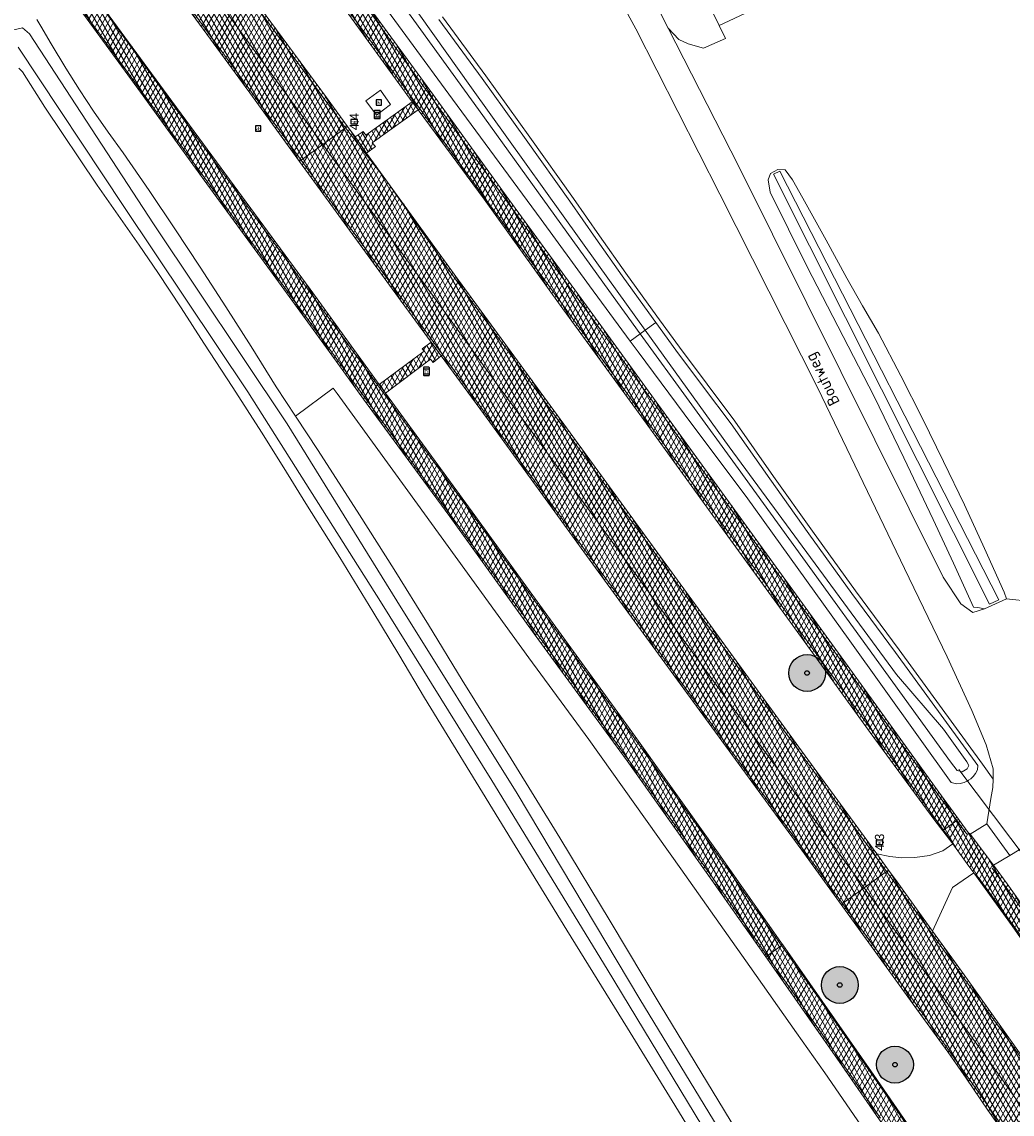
# Model space of a CAD drawing. Header units: metres. Extents: x 101608 to 104514, y 400798 to 405846.
# Tile 65 of 112: x 103121 to 103228, y 403758 to 403877. Entities that reach past the tile are written whole.
import ezdxf
from ezdxf.enums import TextEntityAlignment as Align

# ---------------------------------------------------------------- set-up
doc = ezdxf.new("R2010")
doc.units = ezdxf.units.M
for name, color, linetype, lineweight in [('B-WE-GR-BOOM-A', 63, 'Continuous', 25), ('B-WE-GR-BOOM-S', 90, 'Continuous', 25), ('B-WE-GR-BOUWLAND-GV', 80, 'Continuous', 13), ('B-WE-GR-GRAS-GV', 60, 'Continuous', 13), ('B-WE-IE-MEUBILAIR_WEGMEUBILAIR-S', 7, 'Continuous', 25), ('B-WE-IE-MEUBILAIR_WEGMEUBILAIR_PAAL-S', 7, 'Continuous', 25), ('B-WE-IE-TERREINAFSCHEIDING_KUNSTMATIG_MUUR-G', 90, 'IE-TERREINAFSCHEIDING-KUNSTMATIG-DICHT', 18), ('B-WE-KW-KUNSTWERK_DUIKER-G', 170, 'Continuous', 18), ('B-WE-OG-TERREIN_ERF-GV', 7, 'Continuous', 18), ('B-WE-OG-TOPOGRAFIE-T18', 7, 'Continuous', 18), ('B-WE-OG-WATER-GV', 130, 'Continuous', 18), ('B-WE-OG-WATER_SLOOT-GV', 120, 'Continuous', 18), ('B-WE-RI-GWA_KOLK-S', 30, 'Continuous', 25), ('B-WE-VH-GESLOTENVERHARDING_ASFALT-A-500', 12, 'Continuous', 18), ('B-WE-VH-KANTVERHARDING-G', 60, 'Continuous', 18), ('B-WE-VH-VERHARDING_ASFALT-GV', 252, 'Continuous', 18), ('B-WE-VH-VERHARDING_BETONSTRAATSTEEN-GV', 252, 'Continuous', 18), ('B-WE-VH-VERHARDING_GESLOTEN-GV', 252, 'Continuous', 18), ('B-WE-VH-VERHARDING_TEGEL-GV', 252, 'Continuous', 18), ('B-WE-VW-HALTEPAAL-S', 7, 'Continuous', 25), ('B-WE-VW-MARKERING_PICTOGRAM-G', 7, 'Continuous', 18)]:
    doc.layers.add(name, color=color, linetype=linetype, lineweight=lineweight)
doc.layers.add('Label_Puntobject', color=255, linetype='Continuous')
doc.styles.add('NLCS-ISO', font='NLCS-ISO.ttf')
doc.styles.add('NLCS-ISO-ANNOTATIVE-T25', font='NLCS-ISO.ttf', dxfattribs={"height": 2.5})
doc.linetypes.add('IE-TERREINAFSCHEIDING-KUNSTMATIG-DICHT', pattern='A,8,-1,[82,NLCS.SHX,S=0.75,R=90,X=0,Y=0],-1', length=10)
pattern_1 = [(60, (0, 0), (-0.4330127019, 0.25), []), (120, (0, 0), (-0.4330127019, -0.25), [])]

# ---------------------------------------------------------------- blocks, each defined once
blk = doc.blocks.new('SIE-WEG_VERKEERSBORD-SO')
at = {"color": 0, "linetype": 'ByBlock', "lineweight": -2}
blk.add_lwpolyline([(-1.125, -1.125), (1.125, -1.125), (1.125, 1.125), (-1.125, 1.125)], close=True, dxfattribs=at)
at = {"color": 0, "linetype": 'ByBlock', "lineweight": -2, "style": 'NLCS-ISO'}
blk.add_text('vb', height=1.5, dxfattribs=at).set_placement((0, 0), align=Align.MIDDLE_CENTER)
blk = doc.blocks.new('SIE-WEG_PAAL_HECTOMETERPAAL-SO')
at = {"color": 0, "linetype": 'ByBlock', "lineweight": -2}
blk.add_lwpolyline([(-1.44375, -0.94375), (1.44375, -0.94375), (1.44375, 0.94375), (-1.44375, 0.94375)], close=True, dxfattribs=at)
at = {"color": 0, "linetype": 'ByBlock', "lineweight": -2, "style": 'NLCS-ISO'}
blk.add_text('hm', height=1.5, dxfattribs=at).set_placement((0, 0), align=Align.MIDDLE_CENTER)
at = {"style": 'NLCS-ISO'}
blk.add_attdef('WAARDE', (2.13125, -1.69375), '', height=1.5, dxfattribs=at)
blk = doc.blocks.new('SVW-HALTEPAAL-SO')
for p, q in [((-1.29, 1.06), (1.29, 1.06)), ((-1.29, -1.06), (1.29, -1.06))]:
    blk.add_line(p, q)
blk.add_lwpolyline([(-1.09, -1.76), (1.09, -1.76, 0.414214), (1.29, -1.56), (1.29, 1.56, 0.414214), (1.09, 1.76), (-1.09, 1.76, 0.414214), (-1.29, 1.56), (-1.29, -1.56, 0.414214)], format="xyb", close=True)
at = {"lineweight": 18, "style": 'NLCS-ISO'}
blk.add_text('h', height=1.8, dxfattribs=at).set_placement((0.02, 0.01), align=Align.MIDDLE_CENTER)
blk = doc.blocks.new('SRI-KOLK-SO')
at = {"color": 0, "linetype": 'ByBlock', "lineweight": -2}
blk.add_lwpolyline([(-1.125, -1.125), (1.125, -1.125), (1.125, 1.125), (-1.125, 1.125)], close=True, dxfattribs=at)
at = {"color": 0, "linetype": 'ByBlock', "lineweight": -2, "style": 'NLCS-ISO'}
blk.add_text('k', height=1.5, dxfattribs=at).set_placement((0, 0), align=Align.MIDDLE_CENTER)
blk = doc.blocks.new('SGR-BOOM_01-SO')
at = {"layer": 'B-WE-GR-BOOM-A'}
h = blk.add_hatch(color=256, dxfattribs=at)
h.dxf.hatch_style = 1
edge = h.paths.add_edge_path()
edge.add_arc((0, 0), 2, 0, 360)
at = {"color": 0, "linetype": 'ByBlock', "lineweight": -2}
for radius in [2, 0.25]:
    blk.add_circle((0, 0), radius, dxfattribs=at)

msp = doc.modelspace()

# ---------------------------------------------------------------- hatches: boundary and pattern name
at = {"layer": 'B-WE-VH-GESLOTENVERHARDING_ASFALT-A-500'}
h = msp.add_hatch(dxfattribs=at)
h.set_pattern_fill('AVH-ASFALT-SOD', color=256, scale=0.5, pattern_type=2)
h.set_pattern_definition(pattern_1)
h.paths.add_polyline_path([(103123.715, 403909.888), (103116.345, 403919.849), (103102.477, 403938.907), (103098.016, 403945.134), (103097.323, 403946.084), (103097.069, 403945.898), (103094.609, 403944.098), (103102.414, 403933.43), (103111.476, 403920.9), (103118.89, 403910.724), (103129.735, 403895.8), (103138.884, 403883.274), (103150.743, 403867.007), (103153.426, 403863.322), (103155.885, 403865.113), (103156.1, 403865.269), (103153.831, 403868.405), (103145.434, 403879.824), (103144.463, 403881.144), (103144.167, 403881.547), (103134.433, 403894.714), (103123.215, 403909.57)])
h = msp.add_hatch(dxfattribs=at)
h.set_pattern_fill('AVH-ASFALT-SOD', color=256, scale=0.5, pattern_type=2)
h.set_pattern_definition(pattern_1)
h.paths.add_polyline_path([(103118.89, 403910.724), (103111.476, 403920.9), (103102.414, 403933.43), (103094.609, 403944.098), (103092.248, 403942.371), (103091.999, 403942.189), (103092.432, 403941.593), (103106.511, 403922.249), (103118.67, 403905.491), (103123.456, 403898.862), (103136.084, 403881.39), (103136.665, 403880.666), (103136.849, 403880.776), (103145.482, 403868.936), (103150.894, 403861.479), (103151.067, 403861.604), (103153.426, 403863.322), (103150.743, 403867.007), (103138.884, 403883.274), (103129.735, 403895.8)])
h = msp.add_hatch(dxfattribs=at)
h.set_pattern_fill('AVH-ASFALT-SOD', color=256, scale=0.5, pattern_type=2)
h.set_pattern_definition(pattern_1)
h.paths.add_polyline_path([(103145.267, 403896.514), (103144.918, 403897.01), (103144.422, 403896.322), (103143.98, 403895.598), (103143.594, 403894.843), (103144.149, 403894.093), (103145.979, 403891.557), (103155.192, 403878.904), (103163.129, 403867.968), (103163.766, 403867.083), (103170.95, 403857.357), (103179.203, 403845.871), (103187.8, 403834.092), (103196.267, 403822.365), (103204.224, 403811.456), (103212.916, 403799.417), (103219.916, 403789.873), (103220.784, 403788.745), (103220.883, 403788.816), (103222.329, 403789.866), (103222.507, 403789.995), (103220.367, 403792.939), (103210.503, 403806.585), (103199.839, 403821.341), (103189.651, 403835.346), (103185.542, 403840.994), (103182.462, 403845.227), (103173.337, 403857.719), (103165.433, 403868.666), (103159.029, 403877.439), (103148.887, 403891.544), (103145.61, 403896.034)])
h = msp.add_hatch(dxfattribs=at)
h.set_pattern_fill('AVH-ASFALT-SOD', color=256, scale=0.5, pattern_type=2)
h.set_pattern_definition(pattern_1)
h.paths.add_polyline_path([(103125.222, 403884.155), (103122.327, 403883.399), (103123.034, 403883.247), (103123.418, 403882.865), (103125.351, 403880.338), (103133.621, 403869.002), (103140.818, 403859.035), (103147.46, 403849.974), (103154.411, 403840.423), (103157.83, 403835.65), (103167.223, 403822.894), (103176.405, 403810.141), (103186.489, 403796.34), (103195.703, 403783.388), (103201.564, 403775.057), (103201.716, 403775.164), (103203.274, 403776.262), (103203.392, 403776.346), (103203.192, 403776.632), (103196.185, 403786.598), (103186.652, 403799.982), (103177.306, 403812.852), (103169.959, 403823.011), (103160.244, 403836.296), (103159.547, 403837.221), (103152.046, 403847.577), (103143.273, 403859.498), (103136.124, 403869.247)])
h = msp.add_hatch(dxfattribs=at)
h.set_pattern_fill('AVH-ASFALT-SOD', color=256, scale=0.5, pattern_type=2)
h.set_pattern_definition(pattern_1)
h.paths.add_polyline_path([(103163.766, 403867.083), (103163.129, 403867.968), (103158.11, 403864.324), (103157.791, 403864.741), (103156.922, 403864.133), (103158.184, 403862.389), (103159.148, 403863.084), (103158.785, 403863.513)], flags=17)
h = msp.add_hatch(dxfattribs=at)
h.set_pattern_fill('AVH-ASFALT-SOD', color=256, scale=0.5, pattern_type=2)
h.set_pattern_definition(pattern_1)
h.paths.add_polyline_path([(103158.184, 403862.389), (103156.922, 403864.133), (103156.1, 403865.269), (103155.885, 403865.113), (103153.426, 403863.322), (103164.001, 403848.796), (103172.639, 403836.923), (103182.448, 403823.456), (103194.62, 403806.731), (103206.816, 403790.004), (103212.237, 403782.538), (103214.69, 403784.319), (103214.888, 403784.463), (103213.607, 403786.22), (103205.444, 403797.414), (103194.205, 403812.891), (103193.53, 403813.818), (103180.303, 403831.991), (103168.182, 403848.571)])
h = msp.add_hatch(dxfattribs=at)
h.set_pattern_fill('AVH-ASFALT-SOD', color=256, scale=0.5, pattern_type=2)
h.set_pattern_definition(pattern_1)
h.paths.add_polyline_path([(103153.426, 403863.322), (103151.067, 403861.604), (103150.894, 403861.479), (103153.713, 403857.596), (103160.949, 403847.614), (103165.183, 403841.841), (103166.274, 403840.354), (103171.284, 403833.523), (103182.068, 403818.657), (103188.226, 403810.231), (103195.016, 403800.939), (103205.459, 403786.635), (103209.736, 403780.723), (103209.898, 403780.84), (103212.237, 403782.538), (103206.816, 403790.004), (103194.62, 403806.731), (103182.448, 403823.456), (103172.639, 403836.923), (103164.001, 403848.796)])
h = msp.add_hatch(dxfattribs=at)
h.set_pattern_fill('AVH-ASFALT-SOD', color=256, scale=0.5, pattern_type=2)
h.set_pattern_definition(pattern_1)
h.paths.add_polyline_path([(103166.274, 403840.354), (103165.183, 403841.841), (103164.225, 403841.113), (103164.427, 403840.859), (103159.547, 403837.221), (103160.244, 403836.296), (103165.122, 403839.996), (103165.401, 403839.633)], flags=17)
h = msp.add_hatch(dxfattribs=at)
h.set_pattern_fill('AVH-ASFALT-SOD', color=256, scale=0.5, pattern_type=2)
h.set_pattern_definition(pattern_1)
h.paths.add_polyline_path([(103248.954, 403751.923), (103247.752, 403753.82), (103246.324, 403756.031), (103244.487, 403758.875), (103241.62, 403763.211), (103238.318, 403768.131), (103235.116, 403772.648), (103227.785, 403782.963), (103226.306, 403784.994), (103223.776, 403788.362), (103223.554, 403788.555), (103222.507, 403789.995), (103222.329, 403789.866), (103220.883, 403788.816), (103220.784, 403788.745), (103221.89, 403787.308), (103223.622, 403784.908), (103224.15, 403784.18), (103228.325, 403778.401), (103238.802, 403763.34), (103244.347, 403755.009), (103246.917, 403751.004), (103251.819, 403743.696), (103260.243, 403730.732), (103267.947, 403718.683), (103274.149, 403708.948), (103276.573, 403705.052), (103278.458, 403706.271), (103274.111, 403713.236), (103270.091, 403719.444), (103265.431, 403726.645), (103261.878, 403732.187), (103258.662, 403737.056), (103255.024, 403742.589), (103251.397, 403748.18)])
h = msp.add_hatch(dxfattribs=at)
h.set_pattern_fill('AVH-ASFALT-SOD', color=256, scale=0.5, pattern_type=2)
h.set_pattern_definition(pattern_1)
h.paths.add_polyline_path([(103242.402, 403745.511), (103236.299, 403754.403), (103233.993, 403757.763), (103223.096, 403773.083), (103219.666, 403777.829), (103215.825, 403783.178), (103214.888, 403784.463), (103214.69, 403784.319), (103212.237, 403782.538), (103217.078, 403775.87), (103227.451, 403761.425), (103232.319, 403754.459), (103238.766, 403745.195), (103247.662, 403732.15), (103253.314, 403723.799), (103258.857, 403715.483), (103265.097, 403706), (103268.885, 403700.14), (103271.416, 403701.776), (103271.553, 403701.864), (103257.344, 403723.553)])
h = msp.add_hatch(dxfattribs=at)
h.set_pattern_fill('AVH-ASFALT-SOD', color=256, scale=0.5, pattern_type=2)
h.set_pattern_definition(pattern_1)
h.paths.add_polyline_path([(103238.766, 403745.195), (103232.319, 403754.459), (103227.451, 403761.425), (103217.078, 403775.87), (103212.237, 403782.538), (103209.898, 403780.84), (103209.736, 403780.723), (103218.408, 403768.738), (103221.354, 403764.716), (103223.335, 403761.858), (103225.693, 403758.395), (103228.509, 403754.405), (103231.528, 403749.858), (103233.781, 403746.615), (103234.493, 403745.59), (103236.349, 403742.917), (103240.544, 403736.935), (103243.09, 403733.219), (103245.683, 403729.324), (103248.024, 403725.95), (103250.942, 403721.583), (103253.453, 403717.835), (103255.154, 403715.235), (103256.998, 403712.38), (103259.465, 403708.621), (103262.733, 403703.644), (103266.183, 403698.393), (103266.434, 403698.555), (103268.885, 403700.14), (103265.097, 403706), (103258.857, 403715.483), (103253.314, 403723.799), (103247.662, 403732.15)])
h = msp.add_hatch(dxfattribs=at)
h.set_pattern_fill('AVH-ASFALT-SOD', color=256, scale=0.5, pattern_type=2)
h.set_pattern_definition(pattern_1)
h.paths.add_polyline_path([(103227.656, 403741.374), (103226.999, 403742.35), (103221.204, 403750.738), (103213.282, 403762.198), (103203.392, 403776.346), (103203.274, 403776.262), (103201.716, 403775.164), (103201.564, 403775.057), (103202.18, 403774.182), (103209.84, 403763.198), (103213.921, 403757.336), (103222.955, 403744.21), (103230.803, 403732.641), (103239.809, 403719.199), (103248.594, 403706.176), (103256.053, 403694.903), (103257.505, 403692.68), (103257.637, 403692.759), (103259.296, 403693.764), (103259.427, 403693.843), (103256.302, 403698.627), (103248.889, 403709.83), (103243.427, 403717.89), (103237.204, 403727.115)])

# ---------------------------------------------------------------- linework, layer by layer
at = {"layer": 'B-WE-GR-BOUWLAND-GV'}
msp.add_lwpolyline([(103196.238, 403751.444), (103191.402, 403759.38), (103186.521, 403767.289), (103179.925, 403777.953), (103172.565, 403789.999), (103164.469, 403803.176), (103161.688, 403807.881), (103158.871, 403812.565), (103155.262, 403818.446), (103151.594, 403824.291), (103149.191, 403828.173), (103146.761, 403832.038), (103143.653, 403836.892), (103140.502, 403841.717), (103138.023, 403845.57), (103135.494, 403849.391), (103133.461, 403852.388), (103128.902, 403858.903), (103123.228, 403867.36), (103120.804, 403871.216), (103120.389, 403871.623)], dxfattribs=at)
at = {"layer": 'B-WE-GR-BOUWLAND-GV', "flags": 128}
msp.add_lwpolyline([(103215.408, 403751.63), (103207.961, 403762.429), (103204.905, 403766.766), (103199.812, 403773.992), (103192.341, 403784.609), (103182.338, 403798.66), (103175.824, 403807.516), (103162.679, 403825.669), (103154.985, 403836.245), (103154.546, 403836.843), (103150.464, 403833.786), (103152.916, 403830.055), (103157.413, 403823.076), (103161.18, 403817.12), (103164.901, 403811.136), (103168.576, 403805.123), (103173.903, 403796.556), (103179.181, 403787.958), (103184.663, 403778.907), (103190.089, 403769.823), (103200.889, 403752.05)], dxfattribs=at)
at = {"layer": 'B-WE-GR-GRAS-GV', "flags": 128}
msp.add_lwpolyline([(103157.27, 403963.451), (103154.905, 403961.412), (103178.725, 403912.63), (103180.997, 403907.977), (103196.485, 403876.246), (103242.587, 403897.84), (103252.641, 403888.845), (103254.592, 403886.916), (103256.439, 403884.887), (103258.177, 403882.764), (103259.803, 403880.554), (103261.31, 403878.261), (103273.422, 403853.739), (103295.323, 403864.556), (103298.113, 403858.905), (103309.589, 403835.67), (103312.708, 403829.356), (103312.708, 403815.545), (103337.555, 403764.492), (103335.092, 403759.763), (103331.999, 403754.835)], dxfattribs=at)
at = {"layer": 'B-WE-IE-TERREINAFSCHEIDING_KUNSTMATIG_MUUR-G', "flags": 128}
msp.add_lwpolyline([(103227.705, 403813.96), (103225.316, 403812.851)], dxfattribs=at)
at = {"layer": 'B-WE-KW-KUNSTWERK_DUIKER-G', "flags": 128}
msp.add_lwpolyline([(103230.08, 403785.391), (103222.521, 403795.403)], dxfattribs=at)
at = {"layer": 'B-WE-OG-TERREIN_ERF-GV', "flags": 128}
for points in [[(103230.439, 403813.671), (103227.705, 403813.96), (103225.316, 403812.851), (103224.065, 403812.451), (103222.734, 403813.406), (103220.823, 403816.307), (103198.587, 403861), (103190.958, 403875.966), (103176.069, 403905.391)], [(103242.587, 403897.84), (103196.485, 403876.246), (103197.177, 403874.849), (103194.787, 403873.79), (103193.113, 403874.255), (103192.099, 403874.722), (103190.958, 403875.966), (103198.587, 403861), (103220.823, 403816.307), (103222.734, 403813.406), (103224.065, 403812.451), (103225.316, 403812.851), (103224.582, 403813.011), (103224.131, 403813.036), (103221.956, 403817.802), (103219.75, 403822.553), (103216.569, 403829.264), (103213.325, 403835.946), (103206.005, 403850.1), (103202.018, 403858.142), (103201.826, 403859.489), (103202.057, 403860.181), (103202.865, 403860.604), (103203.673, 403860.566), (103204.442, 403859.489), (103205.597, 403857.488), (103208.113, 403852.932), (103210.382, 403848.804), (103212.077, 403845.799), (103213.8, 403842.81), (103216.218, 403838.192), (103218.579, 403833.544), (103220.883, 403828.868), (103223.132, 403824.159), (103225.322, 403819.422), (103227.454, 403814.659), (103227.705, 403813.96), (103230.439, 403813.671)], [(103166.435, 403877.19), (103171.129, 403870.772), (103175.921, 403864.125), (103180.669, 403857.445), (103183.502, 403853.377), (103186.363, 403849.333), (103189.253, 403845.311), (103190.018, 403844.264), (103192.199, 403841.275), (103195.174, 403837.26), (103198.185, 403833.26), (103202.39, 403827.255), (103206.634, 403821.29), (103211.309, 403814.828), (103216.038, 403808.402), (103225.122, 403795.988), (103226.256, 403794.344), (103226.281, 403795.477), (103225.497, 403798.063), (103223.948, 403801.797), (103221.259, 403807.634), (103216.638, 403817.235), (103207.227, 403836.851), (103196.577, 403857.907), (103187.443, 403875.895), (103177.284, 403894.556)], [(103177.284, 403894.556), (103187.443, 403875.895), (103196.577, 403857.907), (103207.227, 403836.851), (103216.638, 403817.235), (103221.259, 403807.634), (103223.948, 403801.797), (103225.497, 403798.063), (103226.281, 403795.477), (103226.256, 403794.344), (103226.236, 403793.428), (103226.001, 403792.253), (103225.574, 403789.499), (103228.063, 403786.06), (103229.921, 403787.187)]]:
    msp.add_lwpolyline(points, dxfattribs=at)
at = {"layer": 'B-WE-OG-WATER-GV', "flags": 128}
msp.add_lwpolyline([(103203.076, 403860.414), (103202.406, 403860.078), (103225.879, 403813.359), (103226.894, 403813.845)], close=True, dxfattribs=at)
at = {"layer": 'B-WE-OG-WATER_SLOOT-GV', "flags": 128}
for points in [[(103187.921, 403842.732), (103188.464, 403843.129), (103183.392, 403850.199), (103169.564, 403869.49), (103158.304, 403885.354), (103151.487, 403895.35), (103151.106, 403895.909), (103150.408, 403896.476), (103150.155, 403896.43), (103149.976, 403896.277), (103149.904, 403896.197), (103149.832, 403896.118), (103150.037, 403895.721), (103150.688, 403894.751), (103154.761, 403888.687), (103170.324, 403867.108), (103184.494, 403847.451)], [(103208.113, 403852.932), (103205.597, 403857.488), (103204.442, 403859.489), (103203.673, 403860.566), (103202.865, 403860.604), (103202.057, 403860.181), (103201.826, 403859.489), (103202.018, 403858.142), (103206.005, 403850.1), (103213.325, 403835.946), (103216.569, 403829.264), (103219.75, 403822.553), (103221.956, 403817.802), (103224.131, 403813.036), (103224.582, 403813.011), (103225.316, 403812.851), (103227.705, 403813.96), (103227.454, 403814.659), (103225.322, 403819.422), (103223.132, 403824.159), (103220.883, 403828.868), (103218.579, 403833.544), (103216.218, 403838.192), (103213.8, 403842.81), (103212.077, 403845.799), (103210.382, 403848.804)], [(103226.894, 403813.845), (103225.879, 403813.359), (103202.406, 403860.078), (103203.076, 403860.414)], [(103197.78, 403832.966), (103194.773, 403836.961), (103191.796, 403840.979), (103189.614, 403843.969), (103188.464, 403843.129), (103197.562, 403830.448), (103215.763, 403805.712), (103220.865, 403799.797), (103223.397, 403796.238), (103223.617, 403795.819), (103223.438, 403795.477), (103222.904, 403795.147), (103222.344, 403795.274), (103221.642, 403796.22), (103198.546, 403828.105), (103187.921, 403842.732), (103186.829, 403841.935), (103187.678, 403840.783), (103193.526, 403832.917), (103199.409, 403825.079), (103210.699, 403809.387), (103221.693, 403793.993), (103222.266, 403793.839), (103222.695, 403793.881), (103223.112, 403793.994), (103223.503, 403794.175), (103223.585, 403794.231), (103223.824, 403794.392), (103224.109, 403794.654), (103224.352, 403794.957), (103224.58, 403795.344), (103224.611, 403795.839), (103215.635, 403808.106), (103210.905, 403814.533), (103206.228, 403820.999), (103201.982, 403826.967)], [(103188.464, 403843.129), (103187.921, 403842.732), (103198.546, 403828.105), (103221.642, 403796.22), (103222.344, 403795.274), (103222.904, 403795.147), (103223.438, 403795.477), (103223.617, 403795.819), (103223.397, 403796.238), (103220.865, 403799.797), (103215.763, 403805.712), (103197.562, 403830.448)]]:
    msp.add_lwpolyline(points, close=True, dxfattribs=at)
for points in [[(103158.173, 403881.043), (103167.522, 403868.239), (103177.139, 403855.153), (103182.394, 403847.957), (103186.829, 403841.935), (103187.921, 403842.732), (103184.494, 403847.451), (103170.324, 403867.108), (103154.761, 403888.687)], [(103158.304, 403885.354), (103169.564, 403869.49), (103183.392, 403850.199), (103188.464, 403843.129), (103189.614, 403843.969), (103188.848, 403845.018), (103185.956, 403849.043), (103183.093, 403853.09), (103180.26, 403857.157), (103175.515, 403863.834), (103170.725, 403870.478), (103166.033, 403876.894)], [(103109.165, 403873.276), (103120.8, 403875.977), (103121.564, 403875.342), (103135.019, 403854.696), (103149.55, 403832.97), (103161.473, 403813.71), (103174.54, 403792.782), (103187.874, 403770.447), (103201.853, 403747.482)], [(103197.835, 403751.392), (103184.335, 403773.704), (103171.776, 403794.21), (103159.682, 403813.656), (103145.269, 403836.455), (103131.804, 403856.572), (103120.324, 403873.879)]]:
    msp.add_lwpolyline(points, dxfattribs=at)
at = {"layer": 'B-WE-OG-WATER_SLOOT-GV'}
for points in [[(103200.889, 403752.05), (103190.089, 403769.823), (103184.663, 403778.907), (103179.181, 403787.958), (103173.903, 403796.556), (103168.576, 403805.123), (103164.901, 403811.136), (103161.18, 403817.12), (103157.413, 403823.076), (103152.916, 403830.055), (103150.464, 403833.786), (103148.356, 403836.993), (103145.634, 403841.348), (103142.875, 403845.68), (103140.08, 403849.988), (103137.327, 403854.155), (103134.54, 403858.3), (103131.72, 403862.422), (103130.098, 403864.672), (103128.52, 403866.953), (103126.988, 403869.265), (103125.501, 403871.606), (103123.904, 403874.24), (103122.783, 403876.183), (103122.365, 403876.908)], [(103201.853, 403747.482), (103187.874, 403770.447), (103174.54, 403792.782), (103161.473, 403813.71), (103149.55, 403832.97), (103135.019, 403854.696), (103121.564, 403875.342), (103120.8, 403875.977), (103109.165, 403873.276)], [(103120.324, 403873.879), (103131.804, 403856.572), (103145.269, 403836.455), (103159.682, 403813.656), (103171.776, 403794.21), (103184.335, 403773.704), (103197.835, 403751.392)], [(103120.389, 403871.623), (103120.804, 403871.216), (103123.228, 403867.36), (103128.902, 403858.903), (103133.461, 403852.388), (103135.494, 403849.391), (103138.023, 403845.57), (103140.502, 403841.717), (103143.653, 403836.892), (103146.761, 403832.038), (103149.191, 403828.173), (103151.594, 403824.291), (103155.262, 403818.446), (103158.871, 403812.565), (103161.688, 403807.881), (103164.469, 403803.176), (103172.565, 403789.999), (103179.925, 403777.953), (103186.521, 403767.289), (103191.402, 403759.38), (103196.238, 403751.444)]]:
    msp.add_lwpolyline(points, dxfattribs=at)
at = {"layer": 'B-WE-VH-KANTVERHARDING-G', "flags": 128}
for points in [[(103123.715, 403909.888), (103116.345, 403919.849), (103102.477, 403938.907), (103098.016, 403945.134), (103097.323, 403946.084), (103097.069, 403945.898), (103094.609, 403944.098), (103102.414, 403933.43), (103111.476, 403920.9), (103118.89, 403910.724), (103129.735, 403895.8), (103138.884, 403883.274), (103150.743, 403867.007), (103153.426, 403863.322), (103155.885, 403865.113), (103156.1, 403865.269), (103153.831, 403868.405), (103145.434, 403879.824), (103144.463, 403881.144), (103144.167, 403881.547), (103134.433, 403894.714), (103123.215, 403909.57)], [(103118.89, 403910.724), (103111.476, 403920.9), (103102.414, 403933.43), (103094.609, 403944.098), (103092.248, 403942.371), (103091.999, 403942.189), (103092.432, 403941.593), (103106.511, 403922.249), (103118.67, 403905.491), (103123.456, 403898.862), (103136.084, 403881.39), (103136.665, 403880.666), (103136.849, 403880.776), (103145.482, 403868.936), (103150.894, 403861.479), (103151.067, 403861.604), (103153.426, 403863.322), (103150.743, 403867.007), (103138.884, 403883.274), (103129.735, 403895.8)], [(103163.766, 403867.083), (103163.129, 403867.968), (103158.11, 403864.324), (103157.791, 403864.741), (103156.922, 403864.133), (103158.184, 403862.389), (103159.148, 403863.084), (103158.785, 403863.513)], [(103158.184, 403862.389), (103156.922, 403864.133), (103156.1, 403865.269), (103155.885, 403865.113), (103153.426, 403863.322), (103164.001, 403848.796), (103172.639, 403836.923), (103182.448, 403823.456), (103194.62, 403806.731), (103206.816, 403790.004), (103212.237, 403782.538), (103214.69, 403784.319), (103214.888, 403784.463), (103213.607, 403786.22), (103205.444, 403797.414), (103194.205, 403812.891), (103193.53, 403813.818), (103180.303, 403831.991), (103168.182, 403848.571)], [(103153.426, 403863.322), (103151.067, 403861.604), (103150.894, 403861.479), (103153.713, 403857.596), (103160.949, 403847.614), (103165.183, 403841.841), (103166.274, 403840.354), (103171.284, 403833.523), (103182.068, 403818.657), (103188.226, 403810.231), (103195.016, 403800.939), (103205.459, 403786.635), (103209.736, 403780.723), (103209.898, 403780.84), (103212.237, 403782.538), (103206.816, 403790.004), (103194.62, 403806.731), (103182.448, 403823.456), (103172.639, 403836.923), (103164.001, 403848.796)], [(103166.274, 403840.354), (103165.183, 403841.841), (103164.225, 403841.113), (103164.427, 403840.859), (103159.547, 403837.221), (103160.244, 403836.296), (103165.122, 403839.996), (103165.401, 403839.633)], [(103242.402, 403745.511), (103236.299, 403754.403), (103233.993, 403757.763), (103223.096, 403773.083), (103219.666, 403777.829), (103215.825, 403783.178), (103214.888, 403784.463), (103214.69, 403784.319), (103212.237, 403782.538), (103217.078, 403775.87), (103227.451, 403761.425), (103232.319, 403754.459), (103238.766, 403745.195), (103247.662, 403732.15), (103253.314, 403723.799), (103258.857, 403715.483), (103265.097, 403706), (103268.885, 403700.14), (103271.416, 403701.776), (103271.553, 403701.864), (103257.344, 403723.553)], [(103227.656, 403741.374), (103226.999, 403742.35), (103221.204, 403750.738), (103213.282, 403762.198), (103203.392, 403776.346), (103203.274, 403776.262), (103201.716, 403775.164), (103201.564, 403775.057), (103202.18, 403774.182), (103209.84, 403763.198), (103213.921, 403757.336), (103222.955, 403744.21), (103230.803, 403732.641), (103239.809, 403719.199), (103248.594, 403706.176), (103256.053, 403694.903), (103257.505, 403692.68), (103257.637, 403692.759), (103259.296, 403693.764), (103259.427, 403693.843), (103256.302, 403698.627), (103248.889, 403709.83), (103243.427, 403717.89), (103237.204, 403727.115)]]:
    msp.add_lwpolyline(points, close=True, dxfattribs=at)
for points in [[(103125.351, 403880.338), (103133.621, 403869.002), (103140.818, 403859.035), (103147.46, 403849.974), (103154.411, 403840.423), (103157.83, 403835.65), (103167.223, 403822.894), (103176.405, 403810.141), (103186.489, 403796.34), (103195.703, 403783.388), (103201.564, 403775.057), (103201.716, 403775.164), (103203.274, 403776.262), (103203.392, 403776.346), (103203.192, 403776.632), (103196.185, 403786.598), (103186.652, 403799.982), (103177.306, 403812.852), (103169.959, 403823.011), (103160.244, 403836.296), (103159.547, 403837.221), (103152.046, 403847.577), (103143.273, 403859.498), (103136.124, 403869.247), (103125.222, 403884.155)], [(103155.192, 403878.904), (103163.129, 403867.968), (103163.766, 403867.083), (103170.95, 403857.357), (103179.203, 403845.871), (103187.8, 403834.092), (103196.267, 403822.365), (103204.224, 403811.456), (103212.916, 403799.417), (103219.916, 403789.873), (103220.784, 403788.745), (103220.883, 403788.816), (103222.329, 403789.866), (103222.507, 403789.995), (103220.367, 403792.939), (103210.503, 403806.585), (103199.839, 403821.341), (103189.651, 403835.346), (103185.542, 403840.994), (103182.462, 403845.227), (103173.337, 403857.719), (103165.433, 403868.666), (103159.029, 403877.439)], [(103246.324, 403756.031), (103244.487, 403758.875), (103241.62, 403763.211), (103238.318, 403768.131), (103235.116, 403772.648), (103227.785, 403782.963), (103226.306, 403784.994), (103223.776, 403788.362), (103223.554, 403788.555), (103222.507, 403789.995), (103222.329, 403789.866), (103220.883, 403788.816), (103220.784, 403788.745), (103221.89, 403787.308), (103223.622, 403784.908), (103224.15, 403784.18), (103228.325, 403778.401), (103238.802, 403763.34), (103244.347, 403755.009)], [(103232.319, 403754.459), (103227.451, 403761.425), (103217.078, 403775.87), (103212.237, 403782.538), (103209.898, 403780.84), (103209.736, 403780.723), (103218.408, 403768.738), (103221.354, 403764.716), (103223.335, 403761.858), (103225.693, 403758.395), (103228.509, 403754.405)]]:
    msp.add_lwpolyline(points, dxfattribs=at)
at = {"layer": 'B-WE-VH-VERHARDING_ASFALT-GV', "flags": 128}
for points in [[(103123.715, 403909.888), (103116.345, 403919.849), (103102.477, 403938.907), (103098.016, 403945.134), (103097.323, 403946.084), (103097.069, 403945.898), (103094.609, 403944.098), (103102.414, 403933.43), (103111.476, 403920.9), (103118.89, 403910.724), (103129.735, 403895.8), (103138.884, 403883.274), (103150.743, 403867.007), (103153.426, 403863.322), (103155.885, 403865.113), (103156.1, 403865.269), (103153.831, 403868.405), (103145.434, 403879.824), (103144.463, 403881.144), (103144.167, 403881.547), (103134.433, 403894.714), (103123.215, 403909.57)], [(103118.89, 403910.724), (103111.476, 403920.9), (103102.414, 403933.43), (103094.609, 403944.098), (103092.248, 403942.371), (103091.999, 403942.189), (103092.432, 403941.593), (103106.511, 403922.249), (103118.67, 403905.491), (103123.456, 403898.862), (103136.084, 403881.39), (103136.665, 403880.666), (103136.849, 403880.776), (103145.482, 403868.936), (103150.894, 403861.479), (103151.067, 403861.604), (103153.426, 403863.322), (103150.743, 403867.007), (103138.884, 403883.274), (103129.735, 403895.8)], [(103158.184, 403862.389), (103156.922, 403864.133), (103156.1, 403865.269), (103155.885, 403865.113), (103153.426, 403863.322), (103164.001, 403848.796), (103172.639, 403836.923), (103182.448, 403823.456), (103194.62, 403806.731), (103206.816, 403790.004), (103212.237, 403782.538), (103214.69, 403784.319), (103214.888, 403784.463), (103213.607, 403786.22), (103205.444, 403797.414), (103194.205, 403812.891), (103193.53, 403813.818), (103180.303, 403831.991), (103168.182, 403848.571)], [(103153.426, 403863.322), (103151.067, 403861.604), (103150.894, 403861.479), (103153.713, 403857.596), (103160.949, 403847.614), (103165.183, 403841.841), (103166.274, 403840.354), (103171.284, 403833.523), (103182.068, 403818.657), (103188.226, 403810.231), (103195.016, 403800.939), (103205.459, 403786.635), (103209.736, 403780.723), (103209.898, 403780.84), (103212.237, 403782.538), (103206.816, 403790.004), (103194.62, 403806.731), (103182.448, 403823.456), (103172.639, 403836.923), (103164.001, 403848.796)], [(103242.402, 403745.511), (103236.299, 403754.403), (103233.993, 403757.763), (103223.096, 403773.083), (103219.666, 403777.829), (103215.825, 403783.178), (103214.888, 403784.463), (103214.69, 403784.319), (103212.237, 403782.538), (103217.078, 403775.87), (103227.451, 403761.425), (103232.319, 403754.459), (103238.766, 403745.195), (103247.662, 403732.15), (103253.314, 403723.799), (103258.857, 403715.483), (103265.097, 403706), (103268.885, 403700.14), (103271.416, 403701.776), (103271.553, 403701.864), (103257.344, 403723.553)], [(103227.656, 403741.374), (103226.999, 403742.35), (103221.204, 403750.738), (103213.282, 403762.198), (103203.392, 403776.346), (103203.274, 403776.262), (103201.716, 403775.164), (103201.564, 403775.057), (103202.18, 403774.182), (103209.84, 403763.198), (103213.921, 403757.336), (103222.955, 403744.21), (103230.803, 403732.641), (103239.809, 403719.199), (103248.594, 403706.176), (103256.053, 403694.903), (103257.505, 403692.68), (103257.637, 403692.759), (103259.296, 403693.764), (103259.427, 403693.843), (103256.302, 403698.627), (103248.889, 403709.83), (103243.427, 403717.89), (103237.204, 403727.115)]]:
    msp.add_lwpolyline(points, close=True, dxfattribs=at)
for points in [[(103125.351, 403880.338), (103133.621, 403869.002), (103140.818, 403859.035), (103147.46, 403849.974), (103154.411, 403840.423), (103157.83, 403835.65), (103167.223, 403822.894), (103176.405, 403810.141), (103186.489, 403796.34), (103195.703, 403783.388), (103201.564, 403775.057), (103201.716, 403775.164), (103203.274, 403776.262), (103203.392, 403776.346), (103203.192, 403776.632), (103196.185, 403786.598), (103186.652, 403799.982), (103177.306, 403812.852), (103169.959, 403823.011), (103160.244, 403836.296), (103159.547, 403837.221), (103152.046, 403847.577), (103143.273, 403859.498), (103136.124, 403869.247), (103125.222, 403884.155)], [(103155.192, 403878.904), (103163.129, 403867.968), (103163.766, 403867.083), (103170.95, 403857.357), (103179.203, 403845.871), (103187.8, 403834.092), (103196.267, 403822.365), (103204.224, 403811.456), (103212.916, 403799.417), (103219.916, 403789.873), (103220.784, 403788.745), (103220.883, 403788.816), (103222.329, 403789.866), (103222.507, 403789.995), (103220.367, 403792.939), (103210.503, 403806.585), (103199.839, 403821.341), (103189.651, 403835.346), (103185.542, 403840.994), (103182.462, 403845.227), (103173.337, 403857.719), (103165.433, 403868.666), (103159.029, 403877.439)], [(103246.324, 403756.031), (103244.487, 403758.875), (103241.62, 403763.211), (103238.318, 403768.131), (103235.116, 403772.648), (103227.785, 403782.963), (103226.306, 403784.994), (103223.776, 403788.362), (103223.554, 403788.555), (103222.507, 403789.995), (103222.329, 403789.866), (103220.883, 403788.816), (103220.784, 403788.745), (103221.89, 403787.308), (103223.622, 403784.908), (103224.15, 403784.18), (103228.325, 403778.401), (103238.802, 403763.34), (103244.347, 403755.009)], [(103232.319, 403754.459), (103227.451, 403761.425), (103217.078, 403775.87), (103212.237, 403782.538), (103209.898, 403780.84), (103209.736, 403780.723), (103218.408, 403768.738), (103221.354, 403764.716), (103223.335, 403761.858), (103225.693, 403758.395), (103228.509, 403754.405)]]:
    msp.add_lwpolyline(points, dxfattribs=at)
at = {"layer": 'B-WE-VH-VERHARDING_BETONSTRAATSTEEN-GV', "flags": 128}
for points in [[(103225.574, 403789.499), (103223.776, 403788.362), (103226.306, 403784.994), (103228.063, 403786.06)], [(103221.89, 403787.308), (103220.811, 403786.568), (103219.338, 403786.063), (103217.766, 403785.819), (103216.337, 403785.784), (103215.039, 403785.933), (103213.607, 403786.22), (103214.888, 403784.463), (103215.825, 403783.178), (103219.666, 403777.829), (103221.84, 403782.575), (103224.15, 403784.18), (103223.622, 403784.908)]]:
    msp.add_lwpolyline(points, close=True, dxfattribs=at)
at = {"layer": 'B-WE-VH-VERHARDING_GESLOTEN-GV', "flags": 128}
for points in [[(103163.766, 403867.083), (103163.129, 403867.968), (103158.11, 403864.324), (103157.791, 403864.741), (103156.922, 403864.133), (103158.184, 403862.389), (103159.148, 403863.084), (103158.785, 403863.513)], [(103166.274, 403840.354), (103165.183, 403841.841), (103164.225, 403841.113), (103164.427, 403840.859), (103159.547, 403837.221), (103160.244, 403836.296), (103165.122, 403839.996), (103165.401, 403839.633)]]:
    msp.add_lwpolyline(points, close=True, dxfattribs=at)
at = {"layer": 'B-WE-VH-VERHARDING_TEGEL-GV', "flags": 128}
msp.add_lwpolyline([(103160.764, 403867.655), (103159.688, 403869.204), (103158.109, 403868.058), (103159.257, 403866.506)], close=True, dxfattribs=at)
at = {"layer": 'B-WE-VW-MARKERING_PICTOGRAM-G', "flags": 128}
for points in [[(103145.54, 403895.881), (103148.613, 403891.6), (103155.046, 403882.676), (103161.658, 403873.394), (103169.63, 403862.391), (103177.667, 403851.316), (103187.342, 403838.06), (103196.531, 403825.404), (103206.092, 403812.252), (103216.338, 403798.13), (103222.329, 403789.866), (103223.404, 403788.384)], [(103221.929, 403787.371), (103220.883, 403788.816), (103214.766, 403797.27), (103206.157, 403809.212), (103198.411, 403819.903), (103189.83, 403831.641), (103179.632, 403845.678), (103168.434, 403861.064), (103157.937, 403875.479), (103148.168, 403888.811), (103144.308, 403894.239)], [(103125.192, 403883.964), (103128.529, 403879.473), (103133.2, 403873.055), (103138.822, 403865.302), (103146.326, 403855.105), (103153.494, 403845.238), (103161.917, 403833.738), (103169.784, 403822.947), (103177.199, 403812.723), (103186.494, 403799.875), (103193.819, 403789.714), (103200.834, 403779.725), (103203.274, 403776.262), (103206.545, 403771.619), (103213.405, 403761.814), (103219.842, 403752.474)], [(103138.884, 403883.274), (103150.743, 403867.007)], [(103214.03, 403757.521), (103205.551, 403769.7), (103201.716, 403775.164), (103195.835, 403783.546), (103186.628, 403796.451), (103176.564, 403810.32), (103167.344, 403823.017), (103157.756, 403836.097), (103147.555, 403850.126), (103139.616, 403860.986), (103131.024, 403872.782), (103123.948, 403882.507)], [(103151.067, 403861.604), (103148.038, 403865.777), (103141.091, 403875.305), (103136.46, 403881.672)], [(103155.885, 403865.113), (103155.854, 403865.153), (103143.218, 403882.447)], [(103150.743, 403867.007), (103153.426, 403863.322)], [(103214.69, 403784.319), (103208.51, 403792.788), (103195.169, 403811.152), (103182.728, 403828.225), (103173.897, 403840.382), (103166.873, 403850.015), (103160.37, 403859.329), (103155.885, 403865.113)], [(103153.426, 403863.322), (103164.001, 403848.796)], [(103209.898, 403780.84), (103206.695, 403785.233), (103201.474, 403792.381), (103197.093, 403798.357), (103192.908, 403804.121), (103187.939, 403810.994), (103180.878, 403820.643), (103174.477, 403829.439), (103168.659, 403837.402), (103162.578, 403845.768), (103154.658, 403856.657), (103151.067, 403861.604)], [(103164.001, 403848.796), (103172.639, 403836.923)], [(103172.639, 403836.923), (103182.448, 403823.456)], [(103182.448, 403823.456), (103194.62, 403806.731)], [(103194.62, 403806.731), (103206.816, 403790.004)], [(103206.816, 403790.004), (103212.237, 403782.538)], [(103271.416, 403701.776), (103271.207, 403702.099), (103263.842, 403713.401), (103255.368, 403726.079), (103248.752, 403735.884), (103238.195, 403751.282), (103229.661, 403763.575), (103218.652, 403778.889), (103214.69, 403784.319)], [(103226.14, 403784.684), (103230.957, 403778.021), (103235.34, 403771.758), (103239.546, 403765.524), (103243.549, 403759.602), (103245.884, 403756.13)], [(103244.482, 403755.094), (103240.767, 403760.603), (103233.537, 403771.238), (103228.448, 403778.485), (103224.626, 403783.704)], [(103212.237, 403782.538), (103217.078, 403775.87)], [(103266.434, 403698.555), (103261.587, 403706.055), (103255.515, 403715.25), (103250.045, 403723.418), (103244.602, 403731.488), (103239.033, 403739.628), (103230.941, 403751.376), (103223.014, 403762.687), (103217.377, 403770.575), (103211.601, 403778.506), (103209.898, 403780.84)], [(103217.078, 403775.87), (103227.451, 403761.425)], [(103227.451, 403761.425), (103232.319, 403754.459)]]:
    msp.add_lwpolyline(points, dxfattribs=at)

# ---------------------------------------------------------------- block references
at = {"layer": 'B-WE-GR-BOOM-S'}
for p in [(103206.045, 403805.884), (103209.597, 403771.98), (103215.595, 403763.324)]:
    msp.add_blockref('SGR-BOOM_01-SO', p, dxfattribs=at)
at = {"layer": 'B-WE-IE-MEUBILAIR_WEGMEUBILAIR-S', "xscale": 0.25, "yscale": 0.25, "zscale": 0.25}
msp.add_blockref('SIE-WEG_VERKEERSBORD-SO', (103146.398, 403865.044), dxfattribs=at)
at = {"layer": 'B-WE-IE-MEUBILAIR_WEGMEUBILAIR_PAAL-S', "xscale": 0.25, "yscale": 0.25, "zscale": 0.25}
for p in [(103156.831, 403865.801), (103213.914, 403787.493)]:
    msp.add_blockref('SIE-WEG_PAAL_HECTOMETERPAAL-SO', p, dxfattribs=at)
at = {"layer": 'B-WE-RI-GWA_KOLK-S', "xscale": 0.25, "yscale": 0.25, "zscale": 0.25}
msp.add_blockref('SRI-KOLK-SO', (103159.502, 403867.878), dxfattribs=at)
at = {"layer": 'B-WE-VW-HALTEPAAL-S', "xscale": 0.25, "yscale": 0.25, "zscale": 0.25}
for p in [(103159.329, 403866.573), (103164.676, 403838.664)]:
    msp.add_blockref('SVW-HALTEPAAL-SO', p, dxfattribs=at)

# ---------------------------------------------------------------- texts
at = {"layer": 'B-WE-OG-TOPOGRAFIE-T18', "style": 'NLCS-ISO-ANNOTATIVE-T25'}
msp.add_text('Boutweg', height=1.25, rotation=116.7, dxfattribs=at).set_placement((103207.859, 403837.87), align=Align.MIDDLE)
at = {"layer": 'Label_Puntobject', "lineweight": 25}
for s, p in [('4.4', (103156.831, 403865.801, 1.182)), ('4.3', (103213.914, 403787.493, 0.837))]:
    msp.add_text(s, height=1, rotation=90, dxfattribs=at).set_placement(p, align=Align.MIDDLE)

doc.saveas('drawing.dxf')
